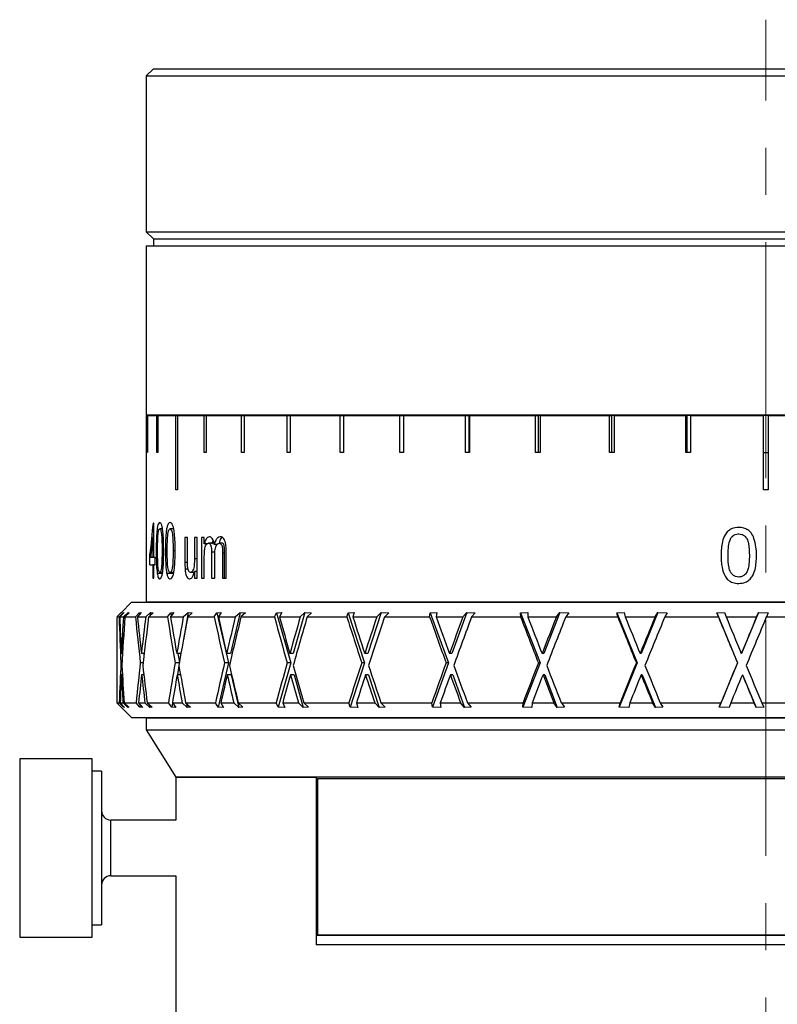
# Model space of a CAD drawing. Header units: inches. Extents: x 1.9 to 19.8, y 1.2 to 15.9.
# Tile 6 of 11: x 9.3 to 10.9, y 8.4 to 10.5. Entities that reach past the tile are written whole.
import ezdxf

# ---------------------------------------------------------------- set-up
doc = ezdxf.new("R2010")
doc.units = ezdxf.units.IN
doc.header["$MEASUREMENT"] = 0
doc.linetypes.add('CENTERX2', pattern=[0.8, 0.5, -0.1, 0.1, -0.1])
doc.layers.add('SLD-0', color=7, linetype='Continuous')

msp = doc.modelspace()

# ---------------------------------------------------------------- linework, layer by layer
at = {"color": 7, "linetype": 'Continuous', "lineweight": 25}
for p, q in [((9.6078, 10.3741), (9.5928, 10.3591)), ((9.6078, 10.3741), (12.2028, 10.3741)), ((9.5928, 10.3591), (9.5928, 10.0291)), ((9.5928, 10.3591), (12.2178, 10.3591)), ((9.5928, 10.0291), (9.6078, 10.0141)), ((9.5928, 10.0291), (12.2178, 10.0291)), ((9.6078, 10.0141), (9.6078, 9.9991)), ((9.6078, 10.0141), (12.2028, 10.0141)), ((9.5928, 9.9991), (9.5928, 9.6411)), ((9.5928, 9.9991), (12.2178, 9.9991)), ((9.5928, 9.6411), (12.2178, 9.6411)), ((9.5928, 9.64), (9.5928, 9.245)), ((9.5928, 9.64), (9.5951, 9.64)), ((9.5951, 9.5613), (9.5951, 9.64)), ((9.5951, 9.64), (9.5957, 9.64)), ((9.5957, 9.64), (9.5957, 9.5613)), ((9.5957, 9.64), (9.6152, 9.64)), ((9.6152, 9.5613), (9.6152, 9.64)), ((9.6152, 9.64), (9.617, 9.64)), ((9.617, 9.64), (9.617, 9.5613)), ((9.617, 9.64), (9.6555, 9.64)), ((9.6555, 9.4825), (9.6555, 9.64)), ((9.6555, 9.64), (9.6586, 9.64)), ((9.6586, 9.64), (9.6586, 9.4825)), ((9.6586, 9.64), (9.7156, 9.64)), ((9.7156, 9.5613), (9.7156, 9.64)), ((9.7156, 9.64), (9.7199, 9.64)), ((9.7199, 9.64), (9.7199, 9.5613)), ((9.7199, 9.64), (9.7945, 9.64)), ((9.7491, 9.6411), (9.7491, 9.64)), ((9.7945, 9.5613), (9.7945, 9.64)), ((9.7945, 9.64), (9.7998, 9.64)), ((9.7998, 9.64), (9.7998, 9.5613)), ((9.7998, 9.64), (9.8909, 9.64)), ((9.8909, 9.5613), (9.8909, 9.64)), ((9.8909, 9.64), (9.8972, 9.64)), ((9.8972, 9.64), (9.8972, 9.5613)), ((9.8972, 9.64), (10.0032, 9.64)), ((10.0032, 9.5613), (10.0032, 9.64)), ((10.0032, 9.64), (10.0105, 9.64)), ((10.0105, 9.64), (10.0105, 9.5613)), ((10.0105, 9.64), (10.1298, 9.64)), ((10.1298, 9.5613), (10.1298, 9.64)), ((10.1298, 9.64), (10.1379, 9.64)), ((10.1379, 9.64), (10.1379, 9.5613)), ((10.1379, 9.64), (10.2687, 9.64)), ((10.2687, 9.5613), (10.2687, 9.64)), ((10.2687, 9.64), (10.2759, 9.64)), ((10.2759, 9.64), (10.2759, 9.5613)), ((10.2774, 9.64), (10.2759, 9.64)), ((10.2774, 9.64), (10.2774, 9.5613)), ((10.2774, 9.64), (10.4175, 9.64)), ((10.4175, 9.5613), (10.4175, 9.64)), ((10.4175, 9.64), (10.423, 9.64)), ((10.423, 9.64), (10.423, 9.5613)), ((10.4268, 9.64), (10.423, 9.64)), ((10.4268, 9.64), (10.4268, 9.5613)), ((10.4268, 9.64), (10.5741, 9.64)), ((10.5741, 9.5613), (10.5741, 9.64)), ((10.5741, 9.64), (10.5778, 9.64)), ((10.5778, 9.64), (10.5778, 9.5613)), ((10.5838, 9.64), (10.5778, 9.64)), ((10.5838, 9.64), (10.5838, 9.5613)), ((10.5838, 9.64), (10.7359, 9.64)), ((10.7359, 9.5613), (10.7359, 9.64)), ((10.7359, 9.64), (10.7378, 9.64)), ((10.7378, 9.64), (10.7378, 9.5613)), ((10.7458, 9.64), (10.7378, 9.64)), ((10.7458, 9.64), (10.7458, 9.5613)), ((10.7458, 9.64), (10.9003, 9.64)), ((10.9003, 9.4825), (10.9003, 9.64)), ((10.9103, 9.64), (10.9003, 9.64)), ((10.9103, 9.64), (10.9103, 9.4825)), ((10.9103, 9.64), (11.0649, 9.64)), ((9.5957, 9.5613), (9.5951, 9.5613)), ((9.617, 9.5613), (9.6152, 9.5613)), ((9.7199, 9.5613), (9.7156, 9.5613)), ((9.7998, 9.5613), (9.7945, 9.5613)), ((9.8972, 9.5613), (9.8909, 9.5613)), ((10.0105, 9.5613), (10.0032, 9.5613)), ((10.1379, 9.5613), (10.1298, 9.5613)), ((10.2774, 9.5613), (10.2687, 9.5613)), ((10.4268, 9.5613), (10.4175, 9.5613)), ((10.5838, 9.5613), (10.5741, 9.5613)), ((10.7458, 9.5613), (10.7359, 9.5613)), ((10.9003, 9.5613), (10.9103, 9.5613)), ((9.6586, 9.4825), (9.6555, 9.4825)), ((10.9103, 9.4825), (10.9003, 9.4825)), ((9.6088, 9.4117), (9.6072, 9.4117)), ((9.6088, 9.3392), (9.6088, 9.4117)), ((9.6272, 9.3996), (9.6212, 9.3996)), ((9.651, 9.3996), (9.6431, 9.3996)), ((9.6065, 9.3816), (9.6065, 9.3392)), ((9.6088, 9.3816), (9.6065, 9.3816)), ((9.6801, 9.3815), (9.6747, 9.3815)), ((9.6747, 9.3815), (9.6747, 9.3284)), ((9.6801, 9.3346), (9.6801, 9.3815)), ((9.7007, 9.3815), (9.6947, 9.3815)), ((9.6947, 9.3815), (9.6947, 9.3362)), ((9.7007, 9.2953), (9.7007, 9.3815)), ((9.7157, 9.3815), (9.7094, 9.3815)), ((9.7094, 9.3815), (9.7094, 9.2953)), ((9.7157, 9.3681), (9.7157, 9.3815)), ((9.7216, 9.3681), (9.7157, 9.3681)), ((9.7362, 9.3694), (9.7245, 9.3694)), ((9.7429, 9.367), (9.7368, 9.367)), ((9.7542, 9.3694), (9.7473, 9.3694)), ((9.6006, 9.3465), (9.6045, 9.3625)), ((9.6006, 9.324), (9.6006, 9.3465)), ((9.6167, 9.3535), (9.6139, 9.3535)), ((9.6297, 9.3535), (9.6262, 9.3535)), ((9.6371, 9.3535), (9.6333, 9.3535)), ((9.6541, 9.3535), (9.6496, 9.3535)), ((9.731, 9.3503), (9.731, 9.2953)), ((9.7382, 9.3503), (9.731, 9.3503)), ((9.7379, 9.2953), (9.7379, 9.3445)), ((9.7544, 9.3486), (9.7544, 9.2953)), ((9.7588, 9.3486), (9.7544, 9.3486)), ((9.7588, 9.2953), (9.7588, 9.3486)), ((9.7619, 9.2953), (9.7619, 9.3542)), ((9.6006, 9.324), (9.6065, 9.324)), ((9.6065, 9.3392), (9.6022, 9.3392)), ((9.6088, 9.3392), (9.6065, 9.3392)), ((9.6065, 9.324), (9.6065, 9.2953)), ((9.6088, 9.324), (9.6065, 9.324)), ((9.6113, 9.3392), (9.6088, 9.3392)), ((9.6088, 9.2953), (9.6088, 9.324)), ((9.6088, 9.324), (9.6113, 9.324)), ((9.6113, 9.324), (9.6113, 9.3392)), ((9.6801, 9.3284), (9.6747, 9.3284)), ((9.7007, 9.3362), (9.6947, 9.3362)), ((9.7157, 9.2953), (9.7157, 9.3392)), ((9.6268, 9.3052), (9.616, 9.3052)), ((9.6273, 9.3074), (9.6213, 9.3074)), ((9.6504, 9.3052), (9.6362, 9.3052)), ((9.651, 9.3074), (9.6432, 9.3074)), ((9.6811, 9.3148), (9.675, 9.3148)), ((9.6941, 9.3074), (9.6863, 9.3074)), ((9.6947, 9.3094), (9.6947, 9.2953)), ((9.7007, 9.3094), (9.6947, 9.3094)), ((9.6065, 9.2953), (9.6088, 9.2953)), ((9.6947, 9.2953), (9.7007, 9.2953)), ((9.7094, 9.2953), (9.7157, 9.2953)), ((9.731, 9.2953), (9.7379, 9.2953)), ((9.7544, 9.2953), (9.7619, 9.2953)), ((9.5616, 9.2445), (9.5394, 9.2223)), ((9.5616, 9.2445), (10.8551, 9.2445)), ((9.5928, 9.245), (10.9053, 9.245)), ((9.6578, 9.245), (9.6578, 9.2445)), ((10.8551, 9.2445), (12.2491, 9.2445)), ((10.9053, 9.245), (12.2178, 9.245)), ((9.5392, 9.2221), (9.5303, 9.2133)), ((9.5352, 9.2133), (9.5438, 9.2222)), ((9.5457, 9.2228), (9.5366, 9.2133)), ((9.5394, 9.2223), (9.5392, 9.2221)), ((9.5438, 9.2222), (9.5457, 9.2228)), ((9.5438, 9.2222), (9.5438, 9.2208)), ((9.5443, 9.2133), (9.5543, 9.2228)), ((9.5568, 9.2221), (9.5474, 9.2133)), ((9.5543, 9.2228), (9.5542, 9.2197)), ((9.5543, 9.2228), (9.5568, 9.2221)), ((9.57, 9.2133), (9.5778, 9.2222)), ((9.5822, 9.2228), (9.574, 9.2133)), ((9.5778, 9.2222), (9.5822, 9.2228)), ((9.5778, 9.2222), (9.5782, 9.2182)), ((9.5916, 9.2133), (9.6019, 9.2228)), ((9.6075, 9.2221), (9.5979, 9.2133)), ((9.6019, 9.2228), (9.6012, 9.2163)), ((9.6019, 9.2228), (9.6075, 9.2221)), ((9.6378, 9.2133), (9.6445, 9.2222)), ((9.6513, 9.2228), (9.6442, 9.2133)), ((9.6445, 9.2222), (9.6513, 9.2228)), ((9.6445, 9.2222), (9.6457, 9.2152)), ((9.6712, 9.2133), (9.6816, 9.2228)), ((9.6816, 9.2228), (9.6715, 9.1645)), ((9.6903, 9.2221), (9.6805, 9.2133)), ((9.6816, 9.2228), (9.6903, 9.2221)), ((9.7367, 9.2133), (9.7422, 9.2222)), ((9.7422, 9.2222), (9.7512, 9.2228)), ((9.7422, 9.2222), (9.7668, 9.1158)), ((9.7512, 9.2228), (9.7455, 9.2133)), ((9.7915, 9.2228), (9.7714, 9.1356)), ((9.7813, 9.2133), (9.7915, 9.2228)), ((9.7915, 9.2228), (9.8029, 9.2221)), ((9.8029, 9.2221), (9.7934, 9.2133)), ((9.8644, 9.2133), (9.8686, 9.2222)), ((9.8686, 9.2222), (9.8796, 9.2228)), ((9.8686, 9.2222), (9.8986, 9.1158)), ((9.8796, 9.2228), (9.8753, 9.2133)), ((9.9287, 9.2228), (9.9042, 9.1356)), ((9.919, 9.2133), (9.9287, 9.2228)), ((9.9287, 9.2228), (9.9427, 9.2221)), ((9.9427, 9.2221), (9.9336, 9.2133)), ((10.0178, 9.2133), (10.0205, 9.2222)), ((10.0205, 9.2222), (10.0333, 9.2228)), ((10.0205, 9.2222), (10.0552, 9.1158)), ((10.0333, 9.2228), (10.0304, 9.2133)), ((10.0901, 9.2228), (10.0617, 9.1356)), ((10.081, 9.2133), (10.0901, 9.2228)), ((10.0901, 9.2228), (10.1062, 9.2221)), ((10.1062, 9.2221), (10.0977, 9.2133)), ((10.193, 9.2133), (10.1942, 9.2222)), ((10.1942, 9.2222), (10.2084, 9.2228)), ((10.1942, 9.2222), (10.2327, 9.1158)), ((10.2084, 9.2228), (10.2071, 9.2133)), ((10.2714, 9.2228), (10.2399, 9.1356)), ((10.2633, 9.2133), (10.2714, 9.2228)), ((10.2714, 9.2228), (10.2894, 9.2221)), ((10.2894, 9.2221), (10.2818, 9.2133)), ((10.3854, 9.2222), (10.4006, 9.2228)), ((10.3858, 9.2133), (10.3854, 9.2222)), ((10.3854, 9.2222), (10.4268, 9.1158)), ((10.4006, 9.2228), (10.401, 9.2133)), ((10.4684, 9.2228), (10.4345, 9.1356)), ((10.4614, 9.2133), (10.4684, 9.2228)), ((10.4684, 9.2228), (10.4877, 9.2221)), ((10.4877, 9.2221), (10.4811, 9.2133)), ((10.5894, 9.2222), (10.6053, 9.2228)), ((10.5913, 9.2133), (10.5894, 9.2222)), ((10.5894, 9.2222), (10.6327, 9.1158)), ((10.6053, 9.2228), (10.6073, 9.2133)), ((10.6762, 9.2228), (10.6408, 9.1356)), ((10.6705, 9.2133), (10.6762, 9.2228)), ((10.6762, 9.2228), (10.6963, 9.2221)), ((10.6963, 9.2221), (10.691, 9.2133)), ((10.8012, 9.2222), (10.8174, 9.2228)), ((10.8046, 9.2133), (10.8012, 9.2222)), ((10.8012, 9.2222), (10.8453, 9.1158)), ((10.8174, 9.2228), (10.821, 9.2133)), ((10.8896, 9.2228), (10.8535, 9.1356)), ((10.8853, 9.2133), (10.8896, 9.2228)), ((10.8896, 9.2228), (10.9101, 9.2221)), ((10.9101, 9.2221), (10.9061, 9.2133)), ((9.5303, 9.2133), (9.5352, 9.2133)), ((9.5303, 9.2115), (9.5303, 9.0313)), ((9.5366, 9.2133), (9.5443, 9.2133)), ((9.5474, 9.2133), (9.57, 9.2133)), ((9.574, 9.2133), (9.5916, 9.2133)), ((9.5979, 9.2133), (9.6378, 9.2133)), ((9.6442, 9.2133), (9.6712, 9.2133)), ((9.6805, 9.2133), (9.7367, 9.2133)), ((9.7455, 9.2133), (9.7813, 9.2133)), ((9.7934, 9.2133), (9.8644, 9.2133)), ((9.8753, 9.2133), (9.919, 9.2133)), ((9.9336, 9.2133), (10.0178, 9.2133)), ((10.0304, 9.2133), (10.081, 9.2133)), ((10.0977, 9.2133), (10.193, 9.2133)), ((10.2071, 9.2133), (10.2633, 9.2133)), ((10.2818, 9.2133), (10.3858, 9.2133)), ((10.401, 9.2133), (10.4614, 9.2133)), ((10.4811, 9.2133), (10.5913, 9.2133)), ((10.6073, 9.2133), (10.6705, 9.2133)), ((10.691, 9.2133), (10.8046, 9.2133)), ((10.821, 9.2133), (10.8853, 9.2133)), ((10.9061, 9.2133), (11.0204, 9.2133)), ((9.5402, 9.1376), (9.5401, 9.1356)), ((9.5427, 9.1356), (9.5401, 9.1356)), ((9.5827, 9.1376), (9.5824, 9.1356)), ((9.5883, 9.1356), (9.5824, 9.1356)), ((9.5876, 9.1356), (9.5879, 9.1326)), ((9.6577, 9.1376), (9.6574, 9.1356)), ((9.6663, 9.1356), (9.6574, 9.1356)), ((9.6595, 9.1356), (9.6629, 9.1166)), ((9.7635, 9.1376), (9.7631, 9.1356)), ((9.7714, 9.1356), (9.7631, 9.1356)), ((9.8974, 9.1376), (9.8968, 9.1356)), ((9.9042, 9.1356), (9.8968, 9.1356)), ((10.0561, 9.1376), (10.0555, 9.1356)), ((10.0617, 9.1356), (10.0555, 9.1356)), ((10.2357, 9.1376), (10.235, 9.1356)), ((10.2399, 9.1356), (10.235, 9.1356)), ((10.4319, 9.1376), (10.4311, 9.1356)), ((10.4345, 9.1356), (10.4311, 9.1356)), ((10.6396, 9.1376), (10.6388, 9.1356)), ((10.6408, 9.1356), (10.6388, 9.1356)), ((10.8535, 9.1356), (10.8531, 9.1356)), ((9.5416, 9.1158), (9.5391, 9.1158)), ((9.5859, 9.1158), (9.5802, 9.1158)), ((9.6627, 9.1158), (9.654, 9.1158)), ((9.7668, 9.1158), (9.7452, 9.0222)), ((9.7668, 9.1158), (9.7585, 9.1158)), ((9.8986, 9.1158), (9.8722, 9.0222)), ((9.8986, 9.1158), (9.8913, 9.1158)), ((10.0552, 9.1158), (10.0247, 9.0222)), ((10.0552, 9.1158), (10.049, 9.1158)), ((10.2327, 9.1158), (10.1989, 9.0222)), ((10.2327, 9.1158), (10.2279, 9.1158)), ((10.4268, 9.1158), (10.3904, 9.0222)), ((10.4268, 9.1158), (10.4234, 9.1158)), ((10.6327, 9.1158), (10.5946, 9.0222)), ((10.6327, 9.1158), (10.6308, 9.1158)), ((10.8453, 9.1158), (10.8065, 9.0222)), ((10.8453, 9.1158), (10.8449, 9.1158)), ((9.5873, 9.0935), (9.587, 9.0907)), ((9.6619, 9.1097), (9.6586, 9.0907)), ((9.5424, 9.0907), (9.5403, 9.0907)), ((9.5876, 9.0907), (9.583, 9.0907)), ((9.6653, 9.0907), (9.6583, 9.0907)), ((9.7726, 9.0907), (9.7643, 9.0907)), ((9.7726, 9.0907), (9.7885, 9.0216)), ((9.9057, 9.0907), (9.8983, 9.0907)), ((9.9057, 9.0907), (9.9251, 9.0216)), ((10.0634, 9.0907), (10.0572, 9.0907)), ((10.0634, 9.0907), (10.0859, 9.0216)), ((10.2418, 9.0907), (10.2369, 9.0907)), ((10.2418, 9.0907), (10.2668, 9.0216)), ((10.4366, 9.0907), (10.4331, 9.0907)), ((10.4366, 9.0907), (10.4634, 9.0216)), ((10.6429, 9.0907), (10.641, 9.0907)), ((10.6429, 9.0907), (10.671, 9.0216)), ((10.8557, 9.0907), (10.8553, 9.0907)), ((10.8557, 9.0907), (10.8843, 9.0216)), ((9.5303, 9.0313), (9.5616, 9.0001)), ((9.5303, 9.0313), (9.5356, 9.0313)), ((9.5444, 9.0222), (9.5356, 9.0313)), ((9.5376, 9.0313), (9.5468, 9.0216)), ((9.5376, 9.0313), (9.5435, 9.0313)), ((9.5537, 9.0216), (9.5435, 9.0313)), ((9.5459, 9.0313), (9.5556, 9.0221)), ((9.5459, 9.0313), (9.5713, 9.0313)), ((9.5792, 9.0222), (9.5713, 9.0313)), ((9.5765, 9.0313), (9.5848, 9.0216)), ((9.5765, 9.0313), (9.59, 9.0313)), ((9.6005, 9.0216), (9.59, 9.0313)), ((9.5949, 9.0313), (9.6049, 9.0221)), ((9.5949, 9.0313), (9.6399, 9.0313)), ((9.6467, 9.0222), (9.6399, 9.0313)), ((9.6483, 9.0311), (9.6467, 9.0222)), ((9.6481, 9.0313), (9.6553, 9.0216)), ((9.6481, 9.0313), (9.6689, 9.0313)), ((9.6794, 9.0216), (9.6689, 9.0313)), ((9.6761, 9.0313), (9.6862, 9.0221)), ((9.6761, 9.0313), (9.7396, 9.0313)), ((9.7452, 9.0222), (9.7396, 9.0313)), ((9.7507, 9.0313), (9.7566, 9.0216)), ((9.7507, 9.0313), (9.7782, 9.0313)), ((9.7885, 9.0216), (9.7782, 9.0313)), ((9.7877, 9.0313), (9.7976, 9.0221)), ((9.7877, 9.0313), (9.868, 9.0313)), ((9.8722, 9.0222), (9.868, 9.0313)), ((9.8817, 9.0313), (9.8862, 9.0216)), ((9.8817, 9.0313), (9.9152, 9.0313)), ((9.9251, 9.0216), (9.9152, 9.0313)), ((9.9267, 9.0313), (9.9362, 9.0221)), ((9.9267, 9.0313), (10.0219, 9.0313)), ((10.0247, 9.0222), (10.0219, 9.0313)), ((10.038, 9.0313), (10.0409, 9.0216)), ((10.038, 9.0313), (10.0767, 9.0313)), ((10.0859, 9.0216), (10.0767, 9.0313)), ((10.0899, 9.0313), (10.0986, 9.0221)), ((10.0899, 9.0313), (10.1976, 9.0313)), ((10.1989, 9.0222), (10.1976, 9.0313)), ((10.2155, 9.0313), (10.2168, 9.0216)), ((10.2155, 9.0313), (10.2585, 9.0313)), ((10.2668, 9.0216), (10.2585, 9.0313)), ((10.2731, 9.0313), (10.281, 9.0221)), ((10.2731, 9.0313), (10.3908, 9.0313)), ((10.3904, 9.0222), (10.3908, 9.0313)), ((10.4101, 9.0313), (10.4097, 9.0216)), ((10.4101, 9.0313), (10.4563, 9.0313)), ((10.4634, 9.0216), (10.4563, 9.0313)), ((10.4719, 9.0313), (10.4787, 9.0221)), ((10.4719, 9.0313), (10.5966, 9.0313)), ((10.5946, 9.0222), (10.5966, 9.0313)), ((10.6169, 9.0313), (10.6148, 9.0216)), ((10.6169, 9.0313), (10.6651, 9.0313)), ((10.671, 9.0216), (10.6651, 9.0313)), ((10.6813, 9.0313), (10.6869, 9.0221)), ((10.6813, 9.0313), (10.81, 9.0313)), ((10.8065, 9.0222), (10.81, 9.0313)), ((10.8307, 9.0313), (10.8271, 9.0216)), ((10.8307, 9.0313), (10.8799, 9.0313)), ((10.8843, 9.0216), (10.8799, 9.0313)), ((10.8963, 9.0313), (10.9005, 9.0221)), ((10.8963, 9.0313), (11.0257, 9.0313)), ((9.5445, 9.0241), (9.5444, 9.0222)), ((9.5468, 9.0216), (9.5444, 9.0222)), ((9.5536, 9.024), (9.5537, 9.0216)), ((9.5556, 9.0221), (9.5537, 9.0216)), ((9.5798, 9.0274), (9.5792, 9.0222)), ((9.5848, 9.0216), (9.5792, 9.0222)), ((9.5999, 9.0267), (9.6005, 9.0216)), ((9.6049, 9.0221), (9.6005, 9.0216)), ((9.6553, 9.0216), (9.6467, 9.0222)), ((9.678, 9.0296), (9.6794, 9.0216)), ((9.6862, 9.0221), (9.6794, 9.0216)), ((9.7566, 9.0216), (9.7452, 9.0222)), ((9.7976, 9.0221), (9.7885, 9.0216)), ((9.8862, 9.0216), (9.8722, 9.0222)), ((9.9362, 9.0221), (9.9251, 9.0216)), ((10.0409, 9.0216), (10.0247, 9.0222)), ((10.0986, 9.0221), (10.0859, 9.0216)), ((10.2168, 9.0216), (10.1989, 9.0222)), ((10.281, 9.0221), (10.2668, 9.0216)), ((10.4097, 9.0216), (10.3904, 9.0222)), ((10.4787, 9.0221), (10.4634, 9.0216)), ((10.6148, 9.0216), (10.5946, 9.0222)), ((10.6869, 9.0221), (10.671, 9.0216)), ((10.8271, 9.0216), (10.8065, 9.0222)), ((10.9005, 9.0221), (10.8843, 9.0216)), ((9.5616, 9.0001), (10.8551, 9.0001)), ((9.5928, 8.9991), (9.5928, 8.9741)), ((12.2178, 8.9991), (9.5928, 8.9991)), ((9.7491, 9.0001), (9.7491, 8.9991)), ((10.0293, 8.9991), (10.0293, 9.0001)), ((10.324, 9.0001), (10.324, 8.9991)), ((10.8551, 9.0001), (12.2491, 9.0001)), ((9.5928, 8.9741), (9.6553, 8.8741)), ((9.5928, 8.9741), (12.2178, 8.9741)), ((9.4782, 8.913), (9.3247, 8.913)), ((9.3247, 8.913), (9.3247, 8.5804)), ((9.4782, 8.5804), (9.4782, 8.913)), ((9.4979, 8.8869), (9.4782, 8.8869)), ((9.4979, 8.8869), (9.4979, 8.6003)), ((9.6553, 8.8741), (9.6553, 8.7831)), ((9.6553, 8.8741), (9.9528, 8.8741)), ((12.1553, 8.8741), (9.6553, 8.8741)), ((9.9528, 8.8741), (9.9528, 8.5191)), ((9.9553, 8.8711), (11.8553, 8.8711)), ((9.9553, 8.8711), (9.9553, 8.5401)), ((9.6553, 8.7831), (9.5176, 8.7831)), ((9.5176, 8.665), (9.5176, 8.7831)), ((9.9553, 8.7784), (9.9528, 8.7809)), ((9.5176, 8.665), (9.6553, 8.665)), ((9.6553, 8.665), (9.6553, 8.2941)), ((9.9528, 8.6672), (9.9553, 8.6697)), ((9.4979, 8.6003), (9.4979, 8.5613)), ((9.3247, 8.5804), (9.3247, 8.5351)), ((9.4782, 8.5351), (9.4782, 8.5804)), ((9.4782, 8.5613), (9.4979, 8.5613)), ((9.3247, 8.5351), (9.4782, 8.5351)), ((9.9528, 8.5391), (11.8578, 8.5391)), ((9.9553, 8.5401), (11.8553, 8.5401)), ((11.8578, 8.5191), (9.9528, 8.5191))]:
    msp.add_line(p, q, dxfattribs=at)
for centre, start, end in [((9.5176, 8.8028), 180, 270), ((9.5176, 8.6453), 90, 180)]:
    msp.add_arc(centre, 0.0197, start, end, dxfattribs=at)
for centre, major_axis, ratio, start_param, end_param in [((10.9053, 9.6932), (0.7521, 1.6286), 0.660456, 2.032897, 2.071895), ((10.9053, 9.669), (0.7521, 1.6286), 0.660469, 2.036429, 2.061799), ((10.9053, 9.094), (-0.1974, 3.3186), 0.410043, 1.510458, 1.539835), ((10.9053, 9.1336), (-0.1974, 3.3186), 0.410043, 1.522416, 1.545812), ((10.9053, 9.1376), (0.1974, 3.3186), 0.410043, 1.572386, 1.595186), ((10.9053, 9.0874), (0.1974, 3.3186), 0.410043, 1.557263, 1.588223), ((10.9053, 9.094), (-0.4448, 3.315), 0.392489, 1.482238, 1.511615), ((10.9053, 9.1336), (-0.4448, 3.315), 0.392489, 1.494196, 1.517591), ((10.9053, 9.1376), (0.4448, 3.315), 0.392489, 1.600607, 1.623407), ((10.9053, 9.0874), (0.4448, 3.315), 0.392489, 1.585484, 1.616444), ((10.9053, 9.094), (-0.6676, 3.3107), 0.363089, 1.461766, 1.491143), ((10.9053, 9.1336), (-0.6676, 3.3107), 0.363089, 1.473724, 1.497119), ((10.9053, 9.1376), (0.6676, 3.3107), 0.363089, 1.621079, 1.643879), ((10.9053, 9.0874), (0.6676, 3.3107), 0.363089, 1.605956, 1.636916), ((10.9053, 9.094), (-0.8593, 3.3078), 0.324517, 1.450747, 1.480124), ((10.9053, 9.1336), (-0.8593, 3.3078), 0.324517, 1.462705, 1.486101), ((10.9053, 9.1376), (0.8593, 3.3078), 0.324517, 1.632097, 1.654898), ((10.9053, 9.0874), (0.8593, 3.3078), 0.324517, 1.616974, 1.647934), ((10.9053, 9.094), (-1.0182, 3.3073), 0.279401, 1.449044, 1.478421), ((10.9053, 9.1336), (-1.0182, 3.3073), 0.279401, 1.461002, 1.484397), ((10.9053, 9.1376), (1.0182, 3.3073), 0.279401, 1.633801, 1.656601), ((10.9053, 9.0874), (1.0182, 3.3073), 0.279401, 1.618678, 1.649638), ((10.9053, 9.094), (-1.1454, 3.3091), 0.2299, 1.455441, 1.484818), ((10.9053, 9.1336), (-1.1454, 3.3091), 0.2299, 1.467399, 1.490794), ((10.9053, 9.1376), (1.1454, 3.3091), 0.2299, 1.627403, 1.650204), ((10.9053, 9.0874), (1.1454, 3.3091), 0.2299, 1.612281, 1.643241), ((10.9053, 9.094), (-1.2428, 3.3122), 0.177602, 1.468306, 1.497684), ((10.9053, 9.1336), (-1.2428, 3.3122), 0.177602, 1.480264, 1.50366), ((10.9053, 9.1376), (1.2428, 3.3122), 0.177602, 1.614538, 1.637338), ((10.9053, 9.0874), (1.2428, 3.3122), 0.177602, 1.599415, 1.630375), ((10.9053, 9.094), (-1.3125, 3.3156), 0.123605, 1.485957, 1.515334), ((10.9053, 9.1336), (-1.3125, 3.3156), 0.123605, 1.497915, 1.521311), ((10.9053, 9.1376), (1.3125, 3.3156), 0.123605, 1.596887, 1.619688), ((10.9053, 9.0874), (1.3125, 3.3156), 0.123605, 1.581764, 1.612724), ((10.9053, 9.094), (-1.356, 3.3182), 0.068643, 1.506805, 1.536182), ((10.9053, 9.1336), (-1.356, 3.3182), 0.068643, 1.518763, 1.542158), ((10.9053, 9.1376), (1.356, 3.3182), 0.068643, 1.576039, 1.59884), ((10.9053, 9.0874), (1.356, 3.3182), 0.068643, 1.560917, 1.591876), ((10.9053, 9.094), (-1.3743, 3.3195), 0.013216, 1.529377, 1.558754), ((10.9053, 9.1336), (-1.3743, 3.3195), 0.013216, 1.541335, 1.56473), ((10.9053, 9.1376), (1.3743, 3.3195), 0.013216, 1.553467, 1.576862), ((10.9053, 9.0874), (1.3743, 3.3195), 0.013216, 1.538345, 1.569305), ((10.9053, 9.1376), (0.1974, 3.3186), 0.410043, 1.601757, 1.627206), ((10.9053, 9.1376), (0.4448, 3.315), 0.392489, 1.629978, 1.655427), ((10.9053, 9.1376), (0.6676, 3.3107), 0.363089, 1.65045, 1.675899), ((10.9053, 9.1376), (0.8593, 3.3078), 0.324517, 1.661468, 1.686917), ((10.9053, 9.1376), (1.0182, 3.3073), 0.279401, 1.663172, 1.688621), ((10.9053, 9.1376), (1.1454, 3.3091), 0.2299, 1.656775, 1.682224), ((10.9053, 9.1376), (1.2428, 3.3122), 0.177602, 1.643909, 1.669358), ((10.9053, 9.1376), (1.3125, 3.3156), 0.123605, 1.626258, 1.651707), ((10.9053, 9.1376), (1.356, 3.3182), 0.068643, 1.605411, 1.63086), ((10.9053, 9.1376), (1.3743, 3.3195), 0.013216, 1.582839, 1.608288), ((10.9053, 9.1336), (-0.1974, 3.3186), 0.410043, 1.55337, 1.577236), ((10.9053, 9.1336), (-0.4448, 3.315), 0.392489, 1.525149, 1.549016), ((10.9053, 9.1336), (-0.6676, 3.3107), 0.363089, 1.504677, 1.528544), ((10.9053, 9.1336), (-0.8593, 3.3078), 0.324517, 1.493659, 1.517525), ((10.9053, 9.1336), (-1.0182, 3.3073), 0.279401, 1.491955, 1.515822), ((10.9053, 9.1336), (-1.1454, 3.3091), 0.2299, 1.498352, 1.522219), ((10.9053, 9.1336), (-1.2428, 3.3122), 0.177602, 1.511218, 1.535085), ((10.9053, 9.1336), (-1.3125, 3.3156), 0.123605, 1.528868, 1.552735), ((10.9053, 9.1336), (-1.356, 3.3182), 0.068643, 1.549716, 1.573583), ((10.9053, 9.1336), (-1.3743, 3.3195), 0.013216, 1.572288, 1.596155), ((10.9053, 9.0874), (0.1974, 3.3186), 0.410043, 1.594199, 1.612086), ((10.9053, 9.094), (-0.1974, 3.3186), 0.410043, 1.547393, 1.56528), ((10.9053, 9.0874), (0.4448, 3.315), 0.392489, 1.62242, 1.640307), ((10.9053, 9.094), (-0.4448, 3.315), 0.392489, 1.519173, 1.537059), ((10.9053, 9.0874), (0.6676, 3.3107), 0.363089, 1.642892, 1.660779), ((10.9053, 9.094), (-0.6676, 3.3107), 0.363089, 1.498701, 1.516587), ((10.9053, 9.0874), (0.8593, 3.3078), 0.324517, 1.65391, 1.671797), ((10.9053, 9.094), (-0.8593, 3.3078), 0.324517, 1.487682, 1.505569), ((10.9053, 9.0874), (1.0182, 3.3073), 0.279401, 1.655614, 1.673501), ((10.9053, 9.094), (-1.0182, 3.3073), 0.279401, 1.485978, 1.503865), ((10.9053, 9.0874), (1.1454, 3.3091), 0.2299, 1.649217, 1.667103), ((10.9053, 9.094), (-1.1454, 3.3091), 0.2299, 1.492376, 1.510263), ((10.9053, 9.0874), (1.2428, 3.3122), 0.177602, 1.636351, 1.654238), ((10.9053, 9.094), (-1.2428, 3.3122), 0.177602, 1.505241, 1.523128), ((10.9053, 9.0874), (1.3125, 3.3156), 0.123605, 1.618701, 1.636587), ((10.9053, 9.094), (-1.3125, 3.3156), 0.123605, 1.522892, 1.540779), ((10.9053, 9.0874), (1.356, 3.3182), 0.068643, 1.597853, 1.615739), ((10.9053, 9.094), (-1.356, 3.3182), 0.068643, 1.54374, 1.561627), ((10.9053, 9.0874), (1.3743, 3.3195), 0.013216, 1.575281, 1.593167), ((10.9053, 9.094), (-1.3743, 3.3195), 0.013216, 1.566312, 1.584199)]:
    msp.add_ellipse(centre, major_axis=major_axis, ratio=ratio, start_param=start_param, end_param=end_param, dxfattribs=at)
for points, knots in [([(9.6213, 9.4132), (9.6203, 9.4128), (9.6186, 9.4122), (9.6167, 9.4059), (9.6153, 9.3964), (9.6141, 9.3786), (9.614, 9.3633), (9.6139, 9.3535)], [0, 0, 0, 0, 0.181474, 0.305343, 0.428968, 0.632472, 1, 1, 1, 1]), ([(9.6297, 9.3535), (9.6296, 9.3597), (9.6296, 9.372), (9.6287, 9.3884), (9.6273, 9.401), (9.6255, 9.4084), (9.6235, 9.4125), (9.622, 9.413), (9.6213, 9.4132)], [0, 0, 0, 0, 0.23145, 0.461308, 0.626533, 0.745441, 0.863794, 1, 1, 1, 1]), ([(9.6432, 9.4132), (9.6419, 9.4128), (9.6396, 9.4122), (9.6371, 9.4058), (9.6351, 9.3963), (9.6335, 9.3785), (9.6334, 9.3633), (9.6333, 9.3535)], [0, 0, 0, 0, 0.181897, 0.305537, 0.428931, 0.6342, 1, 1, 1, 1]), ([(9.6541, 9.3535), (9.654, 9.3597), (9.6539, 9.372), (9.6528, 9.3884), (9.6511, 9.401), (9.6487, 9.4084), (9.6461, 9.4125), (9.6442, 9.413), (9.6432, 9.4132)], [0, 0, 0, 0, 0.231757, 0.46193, 0.627626, 0.746504, 0.864835, 1, 1, 1, 1]), ([(9.6167, 9.3535), (9.6168, 9.3568), (9.6168, 9.3633), (9.617, 9.3751), (9.6173, 9.385), (9.618, 9.3905), (9.6181, 9.3916)], [0, 0, 0, 0, 0.251258, 0.502696, 0.909192, 1, 1, 1, 1]), ([(9.6181, 9.3916), (9.6184, 9.3935), (9.619, 9.3969), (9.6202, 9.3993), (9.6209, 9.3995), (9.6212, 9.3996)], [0, 0, 0, 0, 0.418205, 0.744541, 1, 1, 1, 1]), ([(9.6212, 9.3996), (9.6217, 9.3994), (9.6227, 9.399), (9.624, 9.395), (9.6252, 9.3884), (9.6261, 9.374), (9.6262, 9.362), (9.6262, 9.3535)], [0, 0, 0, 0, 0.118404, 0.237834, 0.37573, 0.55641, 1, 1, 1, 1]), ([(9.6371, 9.3535), (9.6372, 9.3568), (9.6372, 9.3633), (9.6375, 9.3751), (9.6379, 9.385), (9.6388, 9.3906), (9.6389, 9.3916)], [0, 0, 0, 0, 0.251338, 0.502855, 0.910988, 1, 1, 1, 1]), ([(9.6389, 9.3916), (9.6392, 9.3927), (9.6398, 9.3955), (9.6411, 9.3987), (9.6424, 9.3996), (9.643, 9.3996), (9.6431, 9.3996)], [0, 0, 0, 0, 0.246034, 0.60116, 0.93657, 1, 1, 1, 1]), ([(9.6431, 9.3996), (9.6438, 9.3994), (9.645, 9.399), (9.6468, 9.3951), (9.6483, 9.3884), (9.6495, 9.3741), (9.6495, 9.3621), (9.6496, 9.3535)], [0, 0, 0, 0, 0.117599, 0.23621, 0.37426, 0.554727, 1, 1, 1, 1]), ([(10.8476, 9.4029), (10.8428, 9.4024), (10.8346, 9.4018), (10.8248, 9.3954), (10.8173, 9.386), (10.8109, 9.3684), (10.8104, 9.3532), (10.8101, 9.3435)], [0, 0, 0, 0, 0.181868, 0.305528, 0.428942, 0.6341, 1, 1, 1, 1]), ([(10.8319, 9.3813), (10.8328, 9.3824), (10.8352, 9.3853), (10.8401, 9.3883), (10.8447, 9.3893), (10.8471, 9.3893), (10.8475, 9.3893)], [0, 0, 0, 0, 0.245969, 0.601177, 0.936648, 1, 1, 1, 1]), ([(10.8475, 9.3893), (10.8497, 9.3891), (10.8543, 9.3887), (10.8605, 9.3848), (10.8658, 9.3782), (10.8698, 9.3639), (10.87, 9.352), (10.8702, 9.3435)], [0, 0, 0, 0, 0.117646, 0.236307, 0.374344, 0.554823, 1, 1, 1, 1]), ([(10.8852, 9.3435), (10.8851, 9.3496), (10.8848, 9.3618), (10.881, 9.3781), (10.8752, 9.3907), (10.8671, 9.398), (10.858, 9.4021), (10.8512, 9.4026), (10.8476, 9.4029)], [0, 0, 0, 0, 0.23174, 0.461895, 0.627563, 0.746437, 0.864764, 1, 1, 1, 1]), ([(9.7264, 9.383), (9.725, 9.3827), (9.722, 9.3821), (9.7184, 9.3766), (9.7166, 9.3713), (9.7158, 9.3684), (9.7157, 9.3681)], [0, 0, 0, 0, 0.327597, 0.65815, 0.963051, 1, 1, 1, 1]), ([(9.7157, 9.3392), (9.7157, 9.343), (9.7158, 9.3497), (9.7167, 9.3583), (9.7184, 9.3641), (9.7205, 9.3675), (9.7227, 9.3692), (9.724, 9.3694), (9.7245, 9.3694)], [0, 0, 0, 0, 0.276318, 0.483717, 0.62903, 0.774937, 0.920852, 1, 1, 1, 1]), ([(9.7245, 9.3694), (9.7255, 9.3692), (9.727, 9.369), (9.7288, 9.3665), (9.73, 9.363), (9.7308, 9.3574), (9.7309, 9.3529), (9.731, 9.3503)], [0, 0, 0, 0, 0.245641, 0.376893, 0.508076, 0.715396, 1, 1, 1, 1]), ([(9.7368, 9.367), (9.7363, 9.3697), (9.7354, 9.3746), (9.7327, 9.3798), (9.7297, 9.3826), (9.7275, 9.3829), (9.7264, 9.383)], [0, 0, 0, 0, 0.283147, 0.518317, 0.753627, 1, 1, 1, 1]), ([(9.7326, 9.3681), (9.733, 9.3705), (9.7336, 9.3734), (9.7344, 9.3754), (9.7345, 9.3756)], [0, 0, 0, 0, 0.857553, 1, 1, 1, 1]), ([(9.7491, 9.383), (9.7474, 9.3827), (9.7441, 9.382), (9.7397, 9.3759), (9.7378, 9.37), (9.7368, 9.367)], [0, 0, 0, 0, 0.324831, 0.65272, 1, 1, 1, 1]), ([(9.7379, 9.3445), (9.738, 9.3484), (9.7381, 9.3544), (9.7397, 9.362), (9.7419, 9.3664), (9.7446, 9.369), (9.7464, 9.3693), (9.7473, 9.3694)], [0, 0, 0, 0, 0.31729, 0.494613, 0.673193, 0.841981, 1, 1, 1, 1]), ([(9.7473, 9.3694), (9.7482, 9.3693), (9.7498, 9.369), (9.7518, 9.3666), (9.7533, 9.3636), (9.7544, 9.3575), (9.7544, 9.3524), (9.7544, 9.3486)], [0, 0, 0, 0, 0.186124, 0.348262, 0.482581, 0.617049, 1, 1, 1, 1]), ([(9.748, 9.3694), (9.749, 9.3734), (9.7508, 9.3812), (9.7539, 9.3824), (9.7553, 9.383)], [0, 0, 0, 0, 0.507795, 1, 1, 1, 1]), ([(9.7619, 9.3542), (9.7618, 9.3587), (9.7616, 9.3656), (9.7595, 9.3742), (9.7569, 9.3793), (9.7533, 9.3825), (9.7506, 9.3828), (9.7491, 9.383)], [0, 0, 0, 0, 0.297262, 0.462599, 0.628786, 0.783758, 1, 1, 1, 1]), ([(9.7588, 9.3486), (9.7587, 9.351), (9.7587, 9.3559), (9.7584, 9.3621), (9.7574, 9.3659), (9.7561, 9.3687), (9.755, 9.3691), (9.7542, 9.3694)], [0, 0, 0, 0, 0.251059, 0.500631, 0.625759, 0.7511, 1, 1, 1, 1]), ([(10.8251, 9.3435), (10.8251, 9.3468), (10.8252, 9.3533), (10.8263, 9.3649), (10.828, 9.3747), (10.8313, 9.3803), (10.8319, 9.3813)], [0, 0, 0, 0, 0.251333, 0.502844, 0.910865, 1, 1, 1, 1]), ([(9.6139, 9.3535), (9.6139, 9.3493), (9.614, 9.3408), (9.6143, 9.3258), (9.615, 9.3134), (9.6159, 9.3065), (9.616, 9.3052)], [0, 0, 0, 0, 0.251181, 0.502687, 0.905188, 1, 1, 1, 1]), ([(9.6213, 9.3074), (9.6208, 9.3076), (9.6199, 9.308), (9.6187, 9.3121), (9.6176, 9.3186), (9.6168, 9.333), (9.6168, 9.345), (9.6167, 9.3535)], [0, 0, 0, 0, 0.1171489, 0.2352402, 0.3743123, 0.5544347, 1, 1, 1, 1]), ([(9.6213, 9.2938), (9.6223, 9.2942), (9.624, 9.2949), (9.6262, 9.3011), (9.6279, 9.3104), (9.6295, 9.3281), (9.6296, 9.3435), (9.6297, 9.3535)], [0, 0, 0, 0, 0.180492, 0.303643, 0.426652, 0.626235, 1, 1, 1, 1]), ([(9.6262, 9.3535), (9.6262, 9.3487), (9.6261, 9.3393), (9.6258, 9.327), (9.625, 9.3169), (9.6238, 9.311), (9.6224, 9.3078), (9.6217, 9.3075), (9.6213, 9.3074)], [0, 0, 0, 0, 0.251437, 0.49106, 0.645033, 0.80087, 0.906929, 1, 1, 1, 1]), ([(9.6333, 9.3535), (9.6333, 9.3493), (9.6334, 9.3408), (9.6339, 9.3257), (9.6348, 9.3133), (9.636, 9.3065), (9.6362, 9.3052)], [0, 0, 0, 0, 0.251316, 0.502954, 0.906907, 1, 1, 1, 1]), ([(9.6432, 9.3074), (9.6426, 9.3076), (9.6413, 9.308), (9.6397, 9.3121), (9.6383, 9.3185), (9.6372, 9.333), (9.6372, 9.345), (9.6371, 9.3535)], [0, 0, 0, 0, 0.1161116, 0.2331554, 0.3726024, 0.5524445, 1, 1, 1, 1]), ([(9.6432, 9.2938), (9.6445, 9.2942), (9.6468, 9.2949), (9.6497, 9.3011), (9.6519, 9.3105), (9.6538, 9.3282), (9.654, 9.3435), (9.6541, 9.3535)], [0, 0, 0, 0, 0.180801, 0.303586, 0.426203, 0.626665, 1, 1, 1, 1]), ([(9.6496, 9.3535), (9.6496, 9.3487), (9.6495, 9.3393), (9.6491, 9.327), (9.6481, 9.3169), (9.6464, 9.311), (9.6447, 9.3078), (9.6437, 9.3075), (9.6432, 9.3074)], [0, 0, 0, 0, 0.251748, 0.491601, 0.645962, 0.802204, 0.907564, 1, 1, 1, 1]), ([(10.8101, 9.3435), (10.8102, 9.3393), (10.8103, 9.3309), (10.8123, 9.3159), (10.8159, 9.3036), (10.8206, 9.2967), (10.8215, 9.2954)], [0, 0, 0, 0, 0.251306, 0.5029345, 0.9067859, 1, 1, 1, 1]), ([(10.8476, 9.2977), (10.8454, 9.2979), (10.8409, 9.2983), (10.8349, 9.3023), (10.8294, 9.3087), (10.8255, 9.3231), (10.8253, 9.335), (10.8251, 9.3435)], [0, 0, 0, 0, 0.1161791, 0.233291, 0.3727165, 0.5525787, 1, 1, 1, 1]), ([(10.8476, 9.2842), (10.8525, 9.2846), (10.8606, 9.2852), (10.8704, 9.2914), (10.8778, 9.3007), (10.8844, 9.3183), (10.8849, 9.3335), (10.8852, 9.3435)], [0, 0, 0, 0, 0.180784, 0.303585, 0.426219, 0.626625, 1, 1, 1, 1]), ([(10.8702, 9.3435), (10.8701, 9.3387), (10.8699, 9.3294), (10.8684, 9.3172), (10.8649, 9.3071), (10.8593, 9.3013), (10.8532, 9.2981), (10.8494, 9.2978), (10.8476, 9.2977)], [0, 0, 0, 0, 0.25173, 0.491567, 0.645905, 0.802124, 0.907524, 1, 1, 1, 1]), ([(9.6747, 9.3284), (9.6747, 9.3272), (9.6747, 9.325), (9.6748, 9.3204), (9.6749, 9.317), (9.675, 9.3148)], [0, 0, 0, 0, 0.250362, 0.500757, 1, 1, 1, 1]), ([(9.6804, 9.3195), (9.6803, 9.3208), (9.6802, 9.3233), (9.6801, 9.3283), (9.6801, 9.3321), (9.6801, 9.3346)], [0, 0, 0, 0, 0.2509402, 0.5014376, 1, 1, 1, 1]), ([(9.6947, 9.3362), (9.6947, 9.3319), (9.6946, 9.3254), (9.6935, 9.3171), (9.6917, 9.3117), (9.6892, 9.3081), (9.6873, 9.3077), (9.6863, 9.3074)], [0, 0, 0, 0, 0.309353, 0.469241, 0.630371, 0.817735, 1, 1, 1, 1]), ([(9.616, 9.3052), (9.6167, 9.3021), (9.6178, 9.2964), (9.6198, 9.294), (9.6209, 9.2939), (9.6213, 9.2938)], [0, 0, 0, 0, 0.446138, 0.826579, 1, 1, 1, 1]), ([(9.6362, 9.3052), (9.6369, 9.3025), (9.6383, 9.2973), (9.6409, 9.2942), (9.6425, 9.2939), (9.6432, 9.2938)], [0, 0, 0, 0, 0.3776735, 0.7575599, 1, 1, 1, 1]), ([(9.675, 9.3148), (9.6753, 9.3119), (9.6757, 9.3066), (9.6776, 9.3), (9.6802, 9.2958), (9.6828, 9.294), (9.6844, 9.2938), (9.6848, 9.2938)], [0, 0, 0, 0, 0.239117, 0.425611, 0.657251, 0.900554, 1, 1, 1, 1]), ([(9.6863, 9.3074), (9.6853, 9.3077), (9.6837, 9.3081), (9.6819, 9.3115), (9.6808, 9.3153), (9.6805, 9.3182), (9.6804, 9.3195)], [0, 0, 0, 0, 0.363793, 0.587153, 0.810938, 1, 1, 1, 1]), ([(9.6848, 9.2938), (9.6861, 9.2941), (9.6888, 9.2948), (9.6923, 9.3007), (9.6939, 9.3065), (9.6947, 9.3094)], [0, 0, 0, 0, 0.33181, 0.666767, 1, 1, 1, 1]), ([(10.8215, 9.2954), (10.8241, 9.2928), (10.8295, 9.2876), (10.8392, 9.2845), (10.8453, 9.2843), (10.8476, 9.2842)], [0, 0, 0, 0, 0.377747, 0.757703, 1, 1, 1, 1])]:
    msp.add_open_spline(points, degree=3, knots=knots, dxfattribs=at)
at = {"layer": 'SLD-0', "color": 7, "linetype": 'CENTERX2', "lineweight": 18}
msp.add_line((10.9053, 6.3072), (10.9053, 10.4783), dxfattribs=at)

doc.saveas('drawing.dxf')
